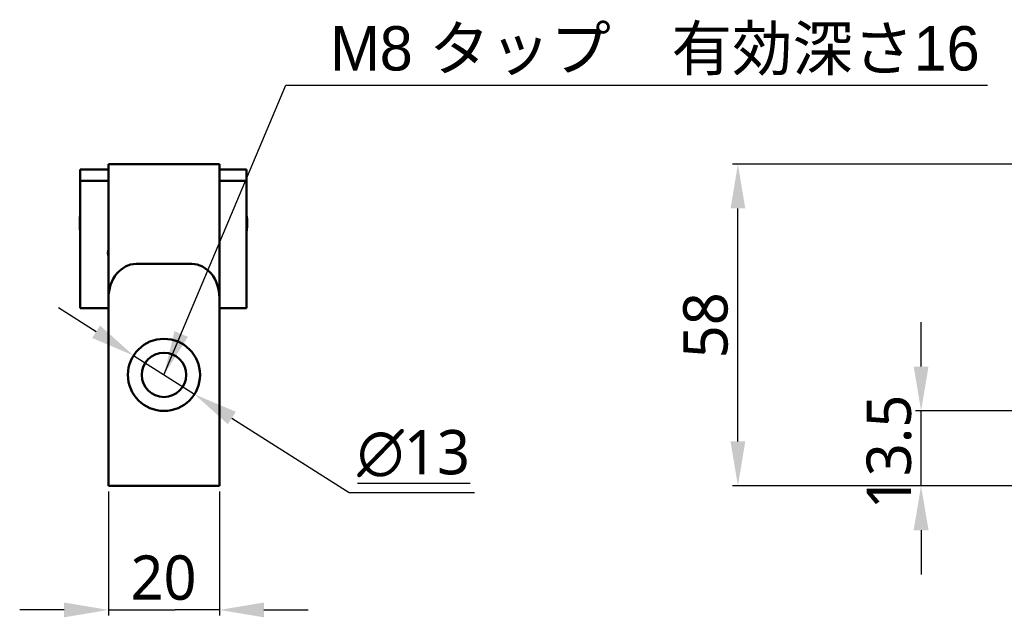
# Model space of a CAD drawing. Header units: millimetres. Extents: x 3 to 589, y 3 to 392.
# Tile 3 of 24: x 10 to 188, y 216 to 324. Entities that reach past the tile are written whole.
import ezdxf

# ---------------------------------------------------------------- set-up
doc = ezdxf.new("R2010")
doc.units = ezdxf.units.MM
for name, color, linetype, lineweight in [('Dimension (ISO)', 7, 'Continuous', 25), ('Symbol (ISO)', 7, 'Continuous', 25), ('Visible (ISO)', 7, 'Continuous', 50)]:
    doc.layers.add(name, color=color, linetype=linetype, lineweight=lineweight)
doc.styles.add('Note Text (JIS)', font='meiryo.ttc')
doc.dimstyles.new('Default (JIS)', dxfattribs={"dimtxt": 8, "dimasz": 8, "dimexe": 1, "dimexo": 1, "dimgap": 1.5, "dimtad": 1, "dimrnd": 1e-08, "dimdsep": 46, "dimtxsty": 'Note Text (JIS)', "dimcen": 0.09, "dimdle": 10, "dimclrd": 256, "dimclre": 256, "dimclrt": 256, "dimadec": 0, "dimazin": 2, "dimtfac": 0.4375, "dimtmove": 0, "dimatfit": 3, "dimfxl": 1, "dimtolj": 1, "dimtzin": 0, "dimlwd": -1, "dimlwe": -1, "dimarcsym": 0})
doc.dimstyles.new('Default (JIS)$7', dxfattribs={"dimtxt": 8, "dimasz": 8, "dimexe": 1, "dimexo": 1, "dimgap": 1.5, "dimtad": 1, "dimrnd": 1e-08, "dimdsep": 46, "dimtxsty": 'Note Text (JIS)', "dimcen": 0.09, "dimdle": 10, "dimclrd": 256, "dimclre": 256, "dimclrt": 256, "dimadec": 0, "dimazin": 2, "dimtfac": 0.4375, "dimtmove": 0, "dimatfit": 3, "dimfxl": 1, "dimtolj": 1, "dimtzin": 0, "dimlwd": -1, "dimlwe": -1, "dimarcsym": 0})

# ---------------------------------------------------------------- blocks, each defined once
blk = doc.blocks.new('*D12')
at = {"layer": 'Defpoints', "color": 0}
for p in [(26.36, 239.91), (46.36, 239.91), (46.36, 217.54)]:
    blk.add_point(p, dxfattribs=at)
at = {"layer": 'Dimension (ISO)'}
for p, q in [((26.36, 238.91), (26.36, 216.54)), ((46.36, 238.91), (46.36, 216.54)), ((18.36, 217.54), (10.36, 217.54)), ((26.36, 217.54), (34.36, 217.54)), ((34.36, 217.54), (38.36, 217.54)), ((46.36, 217.54), (38.36, 217.54)), ((54.36, 217.54), (62.36, 217.54))]:
    blk.add_line(p, q, dxfattribs=at)
for points in [[(18.36, 218.87), (18.36, 216.21), (26.36, 217.54)], [(54.36, 218.87), (54.36, 216.21), (46.36, 217.54)]]:
    blk.add_solid(points, dxfattribs=at)
at = {"layer": 'Dimension (ISO)', "insert": (30.32, 227.37), "char_height": 8, "attachment_point": 1, "style": 'Note Text (JIS)'}
blk.add_mtext('\\A1;20', dxfattribs=at)
blk = doc.blocks.new('*D13')
at = {"layer": 'Defpoints', "color": 0}
for p in [(30.88, 263.4), (41.85, 256.42)]:
    blk.add_point(p, dxfattribs=at)
at = {"layer": 'Dimension (ISO)'}
for p, q in [((24.12, 267.69), (17.37, 271.98)), ((30.88, 263.4), (41.85, 256.42)), ((48.6, 252.13), (69.71, 238.71)), ((69.71, 238.71), (92.32, 238.71))]:
    blk.add_line(p, q, dxfattribs=at)
for points in [[(24.84, 268.81), (23.41, 266.56), (30.88, 263.4)], [(49.31, 253.26), (47.88, 251.01), (41.85, 256.42)]]:
    blk.add_solid(points, dxfattribs=at)
at = {"layer": 'Dimension (ISO)', "insert": (71.21, 249.98), "char_height": 8, "attachment_point": 1, "style": 'Note Text (JIS)'}
blk.add_mtext('\\A1;\\L∅13\\l', dxfattribs=at)
blk = doc.blocks.new('*D17')
at = {"layer": 'Defpoints', "color": 0}
for p in [(139.79, 297.91), (281.21, 297.91), (255.79, 239.91)]:
    blk.add_point(p, dxfattribs=at)
at = {"layer": 'Dimension (ISO)'}
for p, q in [((280.21, 297.91), (138.79, 297.91)), ((139.79, 247.91), (139.79, 289.91)), ((254.79, 239.91), (138.79, 239.91))]:
    blk.add_line(p, q, dxfattribs=at)
for points in [[(138.46, 289.91), (141.12, 289.91), (139.79, 297.91)], [(138.46, 247.91), (141.12, 247.91), (139.79, 239.91)]]:
    blk.add_solid(points, dxfattribs=at)
at = {"layer": 'Dimension (ISO)', "insert": (129.93, 262.9), "char_height": 8, "attachment_point": 1, "rotation": 90, "style": 'Note Text (JIS)'}
blk.add_mtext('\\A1;58', dxfattribs=at)
blk = doc.blocks.new('*D18')
at = {"layer": 'Defpoints', "color": 0}
for p in [(172.8, 253.41), (190.8, 253.41), (255.79, 239.91)]:
    blk.add_point(p, dxfattribs=at)
at = {"layer": 'Dimension (ISO)'}
for p, q in [((172.8, 261.41), (172.8, 269.41)), ((189.8, 253.41), (171.8, 253.41)), ((172.8, 239.91), (172.8, 253.41)), ((254.79, 239.91), (171.8, 239.91)), ((172.8, 231.91), (172.8, 223.91))]:
    blk.add_line(p, q, dxfattribs=at)
for points in [[(171.47, 261.41), (174.14, 261.41), (172.8, 253.41)], [(171.47, 231.91), (174.14, 231.91), (172.8, 239.91)]]:
    blk.add_solid(points, dxfattribs=at)
at = {"layer": 'Dimension (ISO)', "insert": (162.97, 235.68), "char_height": 8, "attachment_point": 1, "rotation": 90, "style": 'Note Text (JIS)'}
blk.add_mtext('\\A1;13.5', dxfattribs=at)

msp = doc.modelspace()

# ---------------------------------------------------------------- linework, layer by layer
at = {"layer": 'Visible (ISO)'}
for p, q in [((26.362, 296.91), (21.262, 296.91)), ((21.262, 296.91), (21.262, 294.91)), ((26.362, 297.91), (31.362, 297.91)), ((26.362, 297.91), (26.362, 273.784)), ((31.362, 297.91), (41.362, 297.91)), ((41.362, 297.91), (46.362, 297.91)), ((46.362, 273.784), (46.362, 297.91)), ((51.262, 296.91), (46.362, 296.91)), ((51.262, 294.91), (51.262, 296.91)), ((21.262, 294.91), (26.362, 294.91)), ((21.262, 294.91), (21.262, 271.91)), ((46.362, 294.91), (51.262, 294.91)), ((51.262, 271.91), (51.262, 294.91)), ((31.362, 279.91), (41.362, 279.91)), ((26.362, 273.784), (26.362, 239.91)), ((46.362, 239.91), (46.362, 273.784)), ((21.262, 271.91), (26.362, 271.91)), ((46.362, 271.91), (51.262, 271.91)), ((26.362, 239.91), (46.362, 239.91))]:
    msp.add_line(p, q, dxfattribs=at)
for radius in [6.5, 4]:
    msp.add_circle((36.362, 259.91), radius, dxfattribs=at)
msp.add_arc((28.262, 281.91), 2, 161.83095, 198.16905, dxfattribs=at)
for centre, start_param, end_param in [((31.362, 273.784), 0, 1.5707963), ((41.362, 273.784), 4.712389, 6.2831853)]:
    msp.add_ellipse(centre, major_axis=(0, 6.126), ratio=0.8161376, start_param=start_param, end_param=end_param, dxfattribs=at)
for points in [[(21.172, 287.609), (21.172, 288), (21.208, 288.293), (21.262, 288.593)], [(51.352, 287.609), (51.352, 286.945), (51.323, 286.271), (51.262, 285.595)]]:
    msp.add_open_spline(points, degree=3, dxfattribs=at)
for points, knots in [([(21.262, 285.584), (21.258, 285.63), (21.254, 285.675), (21.198, 286.353), (21.172, 286.985), (21.172, 287.609)], [5.04756104, 5.04756104, 5.04756104, 5.04756104, 5.06160539, 5.06160539, 5.25544394, 5.25544394, 5.25544394, 5.25544394]), ([(51.262, 288.594), (51.275, 288.525), (51.285, 288.457), (51.326, 288.175), (51.352, 287.91), (51.352, 287.609)], [0.96228177, 0.96228177, 0.96228177, 0.96228177, 1.00399542, 1.00399542, 1.14291179, 1.14291179, 1.14291179, 1.14291179])]:
    msp.add_open_spline(points, degree=3, knots=knots, dxfattribs=at)

# ---------------------------------------------------------------- texts
at = {"layer": 'Symbol (ISO)', "insert": (66.334, 322.776), "char_height": 8, "width": 120.01594, "attachment_point": 1, "style": 'Note Text (JIS)'}
msp.add_mtext('\\fメイリオ|b0|i0;M8 タップ\u3000有効深さ16', dxfattribs=at)

# ---------------------------------------------------------------- dimensions: what is measured, and where the dimension line sits
at = {"layer": 'Dimension (ISO)'}
for base, p1, p2, angle, override, picture, middle in [((139.791, 297.91), (255.791, 239.91), (281.214, 297.91), 90, {"dimgap": 1.5, "dimdec": 2, "dimtol": 0, "dimlim": 0, "dimtp": 0, "dimtm": 0, "dimtdec": 2, "dimtofl": 0, "dimatfit": 1}, '*D17', (139.791, 268.91)), ((172.802, 253.41), (255.791, 239.91), (190.804, 253.41), 90, {"dimgap": 1.5, "dimdec": 2, "dimtol": 0, "dimlim": 0, "dimtp": 0, "dimtm": 0, "dimtdec": 2, "dimtofl": 1, "dimatfit": 1}, '*D18', (172.802, 246.66)), ((46.362, 217.54), (26.362, 239.91), (46.362, 239.91), 180, {"dimgap": 1.5, "dimdec": 2, "dimtol": 0, "dimlim": 0, "dimtp": 0, "dimtm": 0, "dimtdec": 2, "dimtofl": 0}, '*D12', (36.362, 217.54))]:
    dim = msp.add_linear_dim(base=base, p1=p1, p2=p2, angle=angle, dimstyle='Default (JIS)', override=override, dxfattribs=at)
    dim.commit()
    dim.dimension.update_dxf_attribs({"geometry": picture, "text_midpoint": middle, "dimtype": 160})
dim = msp.add_diameter_dim_2p(p1=(30.876, 263.397), p2=(41.848, 256.424), text='\\L<>\\l', dimstyle='Default (JIS)', override={"dimgap": 1.5, "dimtih": 1, "dimtoh": 1, "dimdec": 2, "dimlfac": 1, "dimtol": 0, "dimlim": 0, "dimtp": 0, "dimtm": 0, "dimtdec": 2, "dimatfit": 2}, dxfattribs=at)
dim.commit()
dim.dimension.update_dxf_attribs({"geometry": '*D13', "text_midpoint": (81.765, 238.715), "dimtype": 163})

# ---------------------------------------------------------------- leaders
at = {"layer": 'Symbol (ISO)', "annotation_type": 0, "has_hookline": 1, "hookline_direction": 0, "text_width": 118.459}
msp.add_leader([(36.362, 259.91), (58.334, 312.113), (66.334, 312.113)], dimstyle='Default (JIS)$7', override={"dimgap": 0, "dimtad": 1}, dxfattribs=at)

doc.saveas('drawing.dxf')
